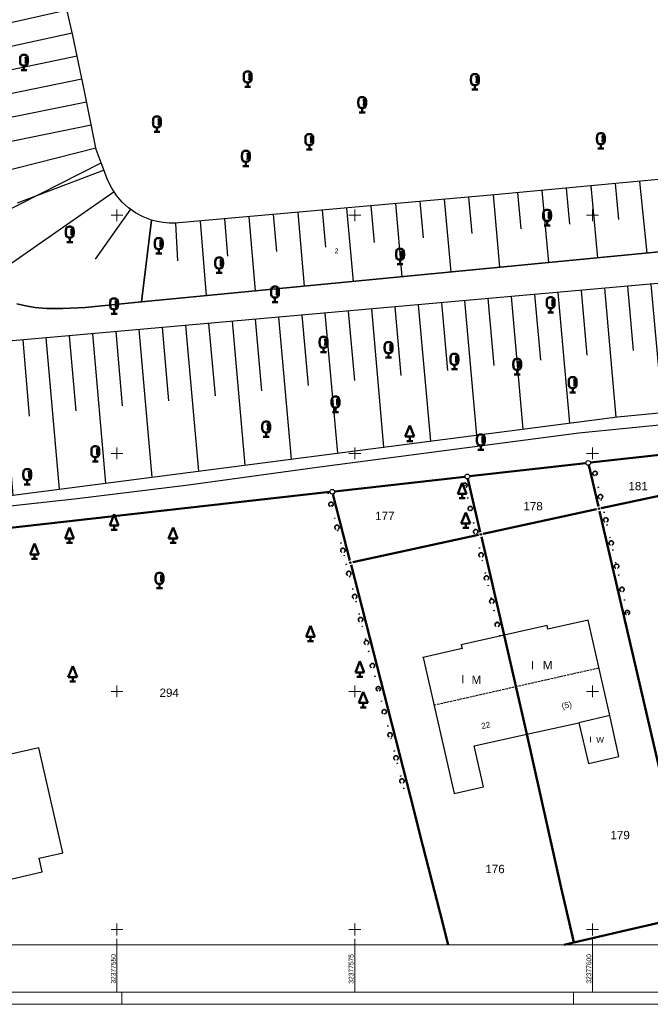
# Model space of a CAD drawing. Header units: metres. Extents: x 32377355 to 32378041, y 5707167 to 5708004.
# Tile 7 of 80: x 32377540 to 32377606, y 5707167 to 5707271. Entities that reach past the tile are written whole.
import ezdxf

# ---------------------------------------------------------------- set-up
doc = ezdxf.new("R2010")
doc.units = ezdxf.units.M
doc.header["$LTSCALE"] = 0.25
doc.linetypes.add('LF1600.2006', pattern=[2, 1, 0, 0, -1])
doc.linetypes.add('LF1600.2190', pattern=[10, 0, -5, 0, -5])
doc.layers.get('0').update_dxf_attribs({"color": 1, "linetype": 'CONTINUOUS'})
for name, color, linetype, lineweight in [('Bauwerke_ Einrichtungen_ Verkehr', 40, 'CONTINUOUS', 25), ('Besondere Vegetationsmerkmale', 91, 'CONTINUOUS', 25), ('Ebene 71', 71, 'CONTINUOUS', 0), ('Flurstücke_ Grenzpunkte', 51, 'CONTINUOUS', 25), ('Gebäude', 9, 'CONTINUOUS', 25), ('Reliefformen', 32, 'CONTINUOUS', 25), ('TN_ Siedlung', 211, 'CONTINUOUS', 25), ('TN_ Verkehr', 2, 'CONTINUOUS', 25)]:
    doc.layers.add(name, color=color, linetype=linetype, lineweight=lineweight)
doc.styles.add('K 10 700 - Arial_ kursiv_ 10 pt_ Flurstücksnummer', font='Arial.ttf')
doc.styles.add('N 6 380 - Arial_ normal_ 6 pt', font='Arial.ttf')
doc.styles.add('N 7 380 - Arial_ normal_ 7 pt', font='Arial.ttf')
doc.styles.add('N 7 380 - Arial_ normal_ 7 pt_ Hausnummer', font='Arial.ttf')
doc.styles.add('Schrift rechtsgenei', font='Arial.ttf')

# ---------------------------------------------------------------- blocks, each defined once
blk = doc.blocks.new('*X46')
at = {"color": 37, "linetype": 'Continuous', "lineweight": 25, "true_color": 0x805c3b}
for p, q in [((32377622.61932, 5707257.076102), (32377623.99942, 5707252.603403)), ((32377620.16062, 5707256.285802), (32377622.70232, 5707247.739602)), ((32377615.16162, 5707254.990202), (32377616.86782, 5707247.113102)), ((32377617.67662, 5707255.582402), (32377618.77822, 5707251.494002)), ((32377607.51722, 5707253.799103), (32377607.95972, 5707250.046903)), ((32377610.07892, 5707254.096302), (32377611.18602, 5707246.563803)), ((32377612.62692, 5707254.501903), (32377613.30242, 5707250.667802)), ((32377597.24632, 5707252.852803), (32377597.58742, 5707249.067402)), ((32377599.81052, 5707253.089003), (32377600.52452, 5707245.533103)), ((32377602.37942, 5707253.325702), (32377602.75002, 5707249.554902)), ((32377604.94602, 5707253.562203), (32377605.71652, 5707246.035002)), ((32377584.41082, 5707251.684003), (32377585.08742, 5707244.040602)), ((32377586.97312, 5707251.913402), (32377587.31602, 5707248.101302)), ((32377589.54332, 5707252.143602), (32377590.23042, 5707244.537802)), ((32377592.11772, 5707252.380302), (32377592.45982, 5707248.583402)), ((32377594.68432, 5707252.616802), (32377595.36522, 5707245.034303)), ((32377574.13792, 5707250.764202), (32377574.82602, 5707243.048503)), ((32377576.70812, 5707250.994402), (32377577.04872, 5707247.145402)), ((32377579.27042, 5707251.223802), (32377579.96082, 5707243.545002)), ((32377581.84062, 5707251.453902), (32377582.18232, 5707247.623302)), ((32377561.30262, 5707249.626303), (32377561.63962, 5707245.716303)), ((32377563.87102, 5707249.852002), (32377564.54002, 5707242.054102)), ((32377566.43942, 5707250.077603), (32377566.78362, 5707246.191003)), ((32377569.00282, 5707250.304503), (32377569.69932, 5707242.552903)), ((32377571.57042, 5707250.534402), (32377571.91652, 5707246.667503)), ((32377553.61512, 5707249.499103), (32377552.59692, 5707240.899903)), ((32377556.16592, 5707249.175203), (32377556.37742, 5707245.230402)), ((32377558.73572, 5707249.400802), (32377559.39702, 5707241.556902))]:
    blk.add_line(p, q, dxfattribs=at)
blk = doc.blocks.new('*X48')
at = {"color": 37, "linetype": 'Continuous', "lineweight": 25, "true_color": 0x805c3b}
for p, q in [((32377635.51752, 5707245.462802), (32377635.35372, 5707230.055902)), ((32377625.72152, 5707244.497902), (32377627.06982, 5707230.312402)), ((32377628.18232, 5707244.761703), (32377628.94052, 5707237.374902)), ((32377630.62172, 5707245.075502), (32377632.50932, 5707229.798102)), ((32377633.06002, 5707245.376602), (32377633.77632, 5707237.677303)), ((32377637.97062, 5707245.304902), (32377637.10852, 5707237.720802)), ((32377613.49832, 5707243.416002), (32377614.10212, 5707236.644503)), ((32377615.94662, 5707243.632702), (32377617.16832, 5707230.043202)), ((32377618.38272, 5707243.848302), (32377619.00102, 5707237.028203)), ((32377620.83712, 5707244.065602), (32377622.08932, 5707230.295803)), ((32377623.31612, 5707244.285002), (32377623.93772, 5707237.334203)), ((32377601.25062, 5707242.331903), (32377602.46472, 5707228.805703)), ((32377603.68662, 5707242.547503), (32377604.29202, 5707235.795902)), ((32377606.13492, 5707242.764202), (32377607.34982, 5707229.279002)), ((32377608.57712, 5707242.980402), (32377609.18592, 5707236.246602)), ((32377611.09292, 5707243.203103), (32377612.25682, 5707229.701003)), ((32377591.44502, 5707241.464003), (32377592.68032, 5707227.540102)), ((32377593.89952, 5707241.681203), (32377594.51992, 5707234.769702)), ((32377596.35392, 5707241.898502), (32377597.57252, 5707228.172903)), ((32377598.80842, 5707242.115702), (32377599.41352, 5707235.302502)), ((32377579.22182, 5707240.382002), (32377579.86352, 5707233.173602)), ((32377581.66402, 5707240.598202), (32377582.95142, 5707226.281603)), ((32377584.10622, 5707240.814403), (32377584.75182, 5707233.706202)), ((32377586.54842, 5707241.030503), (32377587.80662, 5707226.909602)), ((32377589.00282, 5707241.247802), (32377589.63702, 5707234.238102)), ((32377566.98642, 5707239.299003), (32377568.30252, 5707224.386803)), ((32377569.44082, 5707239.516302), (32377570.09932, 5707232.110302)), ((32377571.87072, 5707239.731402), (32377573.17622, 5707225.017203)), ((32377574.31292, 5707239.947502), (32377574.96762, 5707232.640603)), ((32377576.76742, 5707240.164803), (32377578.04062, 5707225.646402)), ((32377554.73872, 5707238.215302), (32377555.42852, 5707230.513102)), ((32377557.20542, 5707238.433403), (32377558.56442, 5707223.127102)), ((32377559.63532, 5707238.648402), (32377560.31362, 5707231.044802)), ((32377562.10202, 5707238.866702), (32377563.43812, 5707223.757602)), ((32377564.53192, 5707239.081802), (32377565.19412, 5707231.576102)), ((32377544.97012, 5707237.351402), (32377545.66132, 5707229.450002)), ((32377547.41222, 5707237.567402), (32377548.79862, 5707221.864803)), ((32377549.87282, 5707237.784902), (32377550.55412, 5707229.982402)), ((32377552.30882, 5707238.000402), (32377553.67222, 5707222.494803)), ((32377532.74712, 5707236.270503), (32377534.17772, 5707219.975103)), ((32377535.22602, 5707236.489702), (32377535.91562, 5707228.389202)), ((32377537.65592, 5707236.704602), (32377539.05132, 5707220.605003)), ((32377540.08582, 5707236.919502), (32377540.78232, 5707228.919103)), ((32377542.51572, 5707237.134302), (32377543.92492, 5707221.234903)), ((32377522.95512, 5707235.404202), (32377526.73752, 5707219.013403)), ((32377525.40132, 5707235.620803), (32377526.12962, 5707227.324803)), ((32377527.86282, 5707235.838603), (32377529.30402, 5707219.345103)), ((32377530.29272, 5707236.053403), (32377531.01212, 5707227.856103))]:
    blk.add_line(p, q, dxfattribs=at)
blk = doc.blocks.new('*X54')
at = {"color": 37, "linetype": 'Continuous', "lineweight": 25, "true_color": 0x805c3b}
for p, q in [((32377540.162423, 5707330.502902), (32377522.128823, 5707331.766002)), ((32377540.243322, 5707328.029602), (32377531.351822, 5707327.754103)), ((32377540.324023, 5707325.562502), (32377522.653423, 5707324.983602)), ((32377540.404823, 5707323.091303), (32377531.623422, 5707322.817802)), ((32377540.485422, 5707320.624203), (32377523.032123, 5707320.086403)), ((32377540.56612, 5707318.157103), (32377531.89402, 5707317.895102)), ((32377540.646823, 5707315.690003), (32377523.41052, 5707315.193902)), ((32377540.72532, 5707313.216102), (32377532.16222, 5707312.985403)), ((32377540.77542, 5707310.749703), (32377523.78482, 5707310.352703)), ((32377540.82552, 5707308.279602), (32377532.39952, 5707308.096502)), ((32377540.87572, 5707305.809602), (32377524.16062, 5707305.492802)), ((32377540.92592, 5707303.337702), (32377532.64192, 5707303.139702)), ((32377540.97592, 5707300.873103), (32377524.55662, 5707300.372302)), ((32377541.02692, 5707298.400102), (32377532.89392, 5707298.064102)), ((32377541.18802, 5707295.934202), (32377524.96622, 5707295.074803)), ((32377541.34892, 5707293.471803), (32377533.25762, 5707292.979202)), ((32377541.50992, 5707291.007702), (32377525.36292, 5707289.944903)), ((32377541.67112, 5707288.540102), (32377533.61852, 5707287.929802)), ((32377541.83222, 5707286.074203), (32377525.78332, 5707284.507802)), ((32377542.07152, 5707283.613302), (32377534.05052, 5707282.468503)), ((32377542.59702, 5707281.194202), (32377526.29162, 5707277.934902)), ((32377543.12182, 5707278.778902), (32377534.81392, 5707276.969603)), ((32377543.64592, 5707276.366403), (32377526.70482, 5707272.590803)), ((32377544.19832, 5707273.958402), (32377535.55162, 5707271.980503)), ((32377544.75072, 5707271.550402), (32377527.09572, 5707267.535403)), ((32377545.30282, 5707269.144302), (32377536.29032, 5707267.162102)), ((32377545.81092, 5707266.727102), (32377527.45492, 5707262.889603)), ((32377546.31372, 5707264.309003), (32377536.97832, 5707262.384302)), ((32377546.80962, 5707261.888302), (32377527.82932, 5707258.048402)), ((32377547.29732, 5707259.467903), (32377537.65982, 5707257.510502)), ((32377547.78522, 5707257.046702), (32377528.44362, 5707252.160502)), ((32377548.63842, 5707254.726103), (32377539.49572, 5707251.257202)), ((32377549.69702, 5707252.480603), (32377535.43962, 5707242.527103)), ((32377551.40612, 5707250.640003), (32377547.69352, 5707245.379002)), ((32377553.61512, 5707249.499103), (32377552.59692, 5707240.899903))]:
    blk.add_line(p, q, dxfattribs=at)
blk = doc.blocks.new('Gebüsch_ Hecke_ Knick')
at = {"color": 0, "lineweight": -2}
for p, q in [((-0.499675, 0.01785), (-0.49601, 0.06282)), ((-0.49927, -0.02727), (-0.499675, 0.01785)), ((-0.49601, 0.06282), (-0.488305, 0.107275)), ((-0.488305, 0.107275), (-0.476625, 0.15086)), ((-0.476625, 0.15086), (-0.46106, 0.19321)), ((-0.46106, 0.19321), (-0.441745, 0.23399)), ((-0.441745, 0.23399), (-0.41883, 0.272855)), ((-0.41883, 0.272855), (-0.392505, 0.3095)), ((-0.392505, 0.3095), (-0.362985, 0.343625)), ((-0.362985, 0.343625), (-0.33051, 0.37495)), ((-0.33051, 0.37495), (-0.29534, 0.403215)), ((-0.29534, 0.403215), (-0.257765, 0.428195)), ((-0.257765, 0.428195), (-0.218095, 0.44969)), ((-0.218095, 0.44969), (-0.176645, 0.46752)), ((-0.176645, 0.46752), (-0.13376, 0.48154)), ((-0.13376, 0.48154), (-0.08978, 0.491635)), ((-0.08978, 0.491635), (-0.045075, 0.497725)), ((-0.045075, 0.497725), (0, 0.49976)), ((0, 0.49976), (0.045075, 0.497725)), ((0.045075, 0.497725), (0.08978, 0.491635)), ((0.08978, 0.491635), (0.13376, 0.48154)), ((0.13376, 0.48154), (0.176645, 0.46752)), ((0.176645, 0.46752), (0.218095, 0.44969)), ((0.218095, 0.44969), (0.257765, 0.428195)), ((0.257765, 0.428195), (0.29534, 0.403215)), ((0.29534, 0.403215), (0.33051, 0.37495)), ((0.33051, 0.37495), (0.362985, 0.343625)), ((0.362985, 0.343625), (0.392505, 0.3095)), ((0.392505, 0.3095), (0.41883, 0.272855)), ((0.41883, 0.272855), (0.441745, 0.23399)), ((0.441745, 0.23399), (0.46106, 0.19321)), ((0.46106, 0.19321), (0.476625, 0.15086)), ((0.476625, 0.15086), (0.488305, 0.107275)), ((0.488305, 0.107275), (0.49601, 0.06282)), ((0.49601, 0.06282), (0.499675, 0.01785)), ((0.499675, 0.01785), (0.49927, -0.02727)), ((-0.4948, -0.07217), (-0.49927, -0.02727)), ((-0.4863, -0.11648), (-0.4948, -0.07217)), ((-0.47384, -0.15985), (-0.4863, -0.11648)), ((-0.45752, -0.201915), (-0.47384, -0.15985)), ((-0.43748, -0.24234), (-0.45752, -0.201915)), ((-0.41387, -0.28079), (-0.43748, -0.24234)), ((-0.386895, -0.31696), (-0.41387, -0.28079)), ((-0.35677, -0.350545), (-0.386895, -0.31696)), ((-0.323735, -0.381285), (-0.35677, -0.350545)), ((-0.288065, -0.408915), (-0.323735, -0.381285)), ((-0.25005, -0.43322), (-0.288065, -0.408915)), ((-0.21, -0.454), (-0.25005, -0.43322)), ((0.25005, -0.43322), (0.21, -0.454)), ((0.288065, -0.408915), (0.25005, -0.43322)), ((0.323735, -0.381285), (0.288065, -0.408915)), ((0.35677, -0.350545), (0.323735, -0.381285)), ((0.386895, -0.31696), (0.35677, -0.350545)), ((0.41387, -0.28079), (0.386895, -0.31696)), ((0.43748, -0.24234), (0.41387, -0.28079)), ((0.45752, -0.201915), (0.43748, -0.24234)), ((0.47384, -0.15985), (0.45752, -0.201915)), ((0.4863, -0.11648), (0.47384, -0.15985)), ((0.4948, -0.07217), (0.4863, -0.11648)), ((0.49927, -0.02727), (0.4948, -0.07217))]:
    blk.add_line(p, q, dxfattribs=at)
blk = doc.blocks.new('Nadelbaum', base_point=(0, -0.5))
at = {"color": 0, "lineweight": -2}
for p, q in [((-0.2857, -0.2143), (0, 0.5)), ((0, 0.5), (0.2857, -0.2143)), ((0, -0.2143), (-0.2857, -0.2143)), ((-0.1905, -0.5), (0, -0.5)), ((0, -0.5), (0, -0.2143)), ((0.2857, -0.2143), (0, -0.2143)), ((0, -0.5), (0.1905, -0.5))]:
    blk.add_line(p, q, dxfattribs=at)
blk = doc.blocks.new('Laubbaum', base_point=(0, -0.5))
at = {"color": 0, "lineweight": -2}
for p, q in [((-0.25755, 0.14275), (-0.255405, 0.20252)), ((-0.255405, 0.08298), (-0.25755, 0.14275)), ((-0.255405, 0.20252), (-0.248985, 0.261985)), ((-0.248985, 0.023515), (-0.255405, 0.08298)), ((-0.248985, 0.261985), (-0.23832, 0.32084)), ((-0.23832, -0.03534), (-0.248985, 0.023515)), ((-0.23832, 0.32084), (-0.223465, 0.378775)), ((-0.223465, 0.378775), (-0.2045, 0.4355)), ((-0.2045, 0.4355), (-0.170865, 0.45636)), ((-0.170865, 0.45636), (-0.13513, 0.47336)), ((-0.13513, 0.47336), (-0.097725, 0.4863)), ((-0.097725, 0.4863), (-0.05912, 0.495015)), ((-0.05912, 0.495015), (-0.01979, 0.4994)), ((-0.01979, 0.4994), (0.01979, 0.4994)), ((0.01979, 0.4994), (0.05912, 0.495015)), ((0.05912, 0.495015), (0.097725, 0.4863)), ((0.072, 0.3585), (0.09129, 0.335215)), ((0.09129, 0.335215), (0.105485, 0.308515)), ((0.097725, 0.4863), (0.13513, 0.47336)), ((0.114, 0), (0.104515, -0.021505)), ((0.105485, 0.308515), (0.114, 0.2795)), ((0.114, 0.2795), (0.118245, 0.13975)), ((0.118245, 0.13975), (0.114, 0)), ((0.13513, 0.47336), (0.170865, 0.45636)), ((0.170865, 0.45636), (0.2045, 0.4355)), ((0.2045, 0.4355), (0.223465, 0.378775)), ((0.223465, 0.378775), (0.23832, 0.32084)), ((0.23832, 0.32084), (0.248985, 0.261985)), ((0.248985, 0.023515), (0.23832, -0.03534)), ((0.248985, 0.261985), (0.255405, 0.20252)), ((0.255405, 0.08298), (0.248985, 0.023515)), ((0.255405, 0.20252), (0.25755, 0.14275)), ((0.25755, 0.14275), (0.255405, 0.08298)), ((-0.223465, -0.093275), (-0.23832, -0.03534)), ((-0.2045, -0.15), (-0.223465, -0.093275)), ((-0.17082, -0.170725), (-0.2045, -0.15)), ((0.1905, -0.5), (-0.1905, -0.5)), ((-0.135065, -0.187615), (-0.17082, -0.170725)), ((-0.097665, -0.200465), (-0.135065, -0.187615)), ((-0.05908, -0.20912), (-0.097665, -0.200465)), ((-0.019775, -0.213475), (-0.05908, -0.20912)), ((0.019775, -0.213475), (-0.019775, -0.213475)), ((0, -0.2205), (0, -0.5)), ((0.05908, -0.20912), (0.019775, -0.213475)), ((0.097665, -0.200465), (0.05908, -0.20912)), ((0.09082, -0.04061), (0.0735, -0.0565)), ((0.104515, -0.021505), (0.09082, -0.04061)), ((0.135065, -0.187615), (0.097665, -0.200465)), ((0.17082, -0.170725), (0.135065, -0.187615)), ((0.2045, -0.15), (0.17082, -0.170725)), ((0.223465, -0.093275), (0.2045, -0.15)), ((0.23832, -0.03534), (0.223465, -0.093275))]:
    blk.add_line(p, q, dxfattribs=at)
blk = doc.blocks.new('Grenzpunkt mit Abmarkung')
at = {"color": 0, "lineweight": -2}
blk.add_circle((0, 0), 0.5, dxfattribs=at)
blk = doc.blocks.new('Grenzpunkt_ Abm. nach Quellenlage n. zu spezifizieren')
at = {"lineweight": -2}
blk.add_hatch(color=0, dxfattribs=at).paths.add_polyline_path([(0, 0.165, -1), (0, -0.165, -1)], flags=0)
at = {"color": 0, "lineweight": -2}
blk.add_circle((0, 0), 0.165, dxfattribs=at)

msp = doc.modelspace()

# ---------------------------------------------------------------- linework, layer by layer
at = {"layer": 'Bauwerke_ Einrichtungen_ Verkehr', "color": 253, "linetype": 'Continuous', "lineweight": 25, "true_color": 0xb2b2b2}
for p, q in [((32377607.10472, 5707175.718003), (32377603.60472, 5707174.904002)), ((32377603.60472, 5707174.904002), (32377598.03372, 5707173.608002)), ((32377597.70672, 5707173.532003), (32377597.037383, 5707173.3775)), ((32377598.03372, 5707173.608002), (32377597.70672, 5707173.532003))]:
    msp.add_line(p, q, dxfattribs=at)
at = {"layer": 'Besondere Vegetationsmerkmale', "color": 116, "linetype": 'LF1600.2190', "lineweight": 35, "true_color": 0x008230}
for p, q in [((32377599.989055, 5707224.0978), (32377603.725055, 5707208.0108)), ((32377590.266388, 5707205.805195), (32377586.397388, 5707222.463195)), ((32377572.197877, 5707220.853016), (32377574.112877, 5707213.400016)), ((32377574.112812, 5707213.400268), (32377580.413812, 5707188.818268))]:
    msp.add_line(p, q, dxfattribs=at)
at = {"layer": 'Ebene 71', "color": 7, "linetype": 'Continuous', "lineweight": 9}
for p, q in [((32377549.99972, 5707249.372003), (32377549.99972, 5707250.622003)), ((32377574.99972, 5707249.372003), (32377574.99972, 5707250.622003)), ((32377599.99972, 5707249.372003), (32377599.99972, 5707250.622003)), ((32377549.37472, 5707249.997003), (32377550.62472, 5707249.997003)), ((32377574.37472, 5707249.997003), (32377575.62472, 5707249.997003)), ((32377599.37472, 5707249.997003), (32377600.62472, 5707249.997003)), ((32377549.37472, 5707224.997003), (32377550.62472, 5707224.997003)), ((32377549.99972, 5707224.372003), (32377549.99972, 5707225.622003)), ((32377574.37472, 5707224.997003), (32377575.62472, 5707224.997003)), ((32377574.99972, 5707224.372003), (32377574.99972, 5707225.622003)), ((32377599.37472, 5707224.997003), (32377600.62472, 5707224.997003)), ((32377599.99972, 5707224.372003), (32377599.99972, 5707225.622003)), ((32377549.37472, 5707199.997003), (32377550.62472, 5707199.997003)), ((32377549.99972, 5707199.372003), (32377549.99972, 5707200.622003)), ((32377574.37472, 5707199.997003), (32377575.62472, 5707199.997003)), ((32377574.99972, 5707199.372003), (32377574.99972, 5707200.622003)), ((32377599.37472, 5707199.997003), (32377600.62472, 5707199.997003)), ((32377599.99972, 5707199.372003), (32377599.99972, 5707200.622003)), ((32377549.99972, 5707174.372003), (32377549.99972, 5707175.622003)), ((32377574.99972, 5707174.372003), (32377574.99972, 5707175.622003)), ((32377599.99972, 5707174.372003), (32377599.99972, 5707175.622003)), ((32377549.37472, 5707174.997003), (32377550.62472, 5707174.997003)), ((32377574.37472, 5707174.997003), (32377575.62472, 5707174.997003)), ((32377599.37472, 5707174.997003), (32377600.62472, 5707174.997003)), ((32377549.99972, 5707173.3775), (32377549.99972, 5707174.0025)), ((32377574.99972, 5707173.3775), (32377574.99972, 5707174.0025)), ((32377599.99972, 5707173.3775), (32377599.99972, 5707174.0025))]:
    msp.add_line(p, q, dxfattribs=at)
at = {"layer": 'Ebene 71', "color": 7, "lineweight": 18}
for p, q in [((32377549.99972, 5707173.3775), (32377549.99972, 5707168.3775)), ((32377574.99972, 5707173.3775), (32377574.99972, 5707168.3775)), ((32377599.99972, 5707173.3775), (32377599.99972, 5707168.3775))]:
    msp.add_line(p, q, dxfattribs=at)
at = {"layer": 'Ebene 71', "color": 7, "linetype": 'Continuous', "lineweight": 18}
for p, q in [((32377550.4975, 5707167.1275), (32377550.4975, 5707168.3775)), ((32377597.9975, 5707167.1275), (32377597.9975, 5707168.3775))]:
    msp.add_line(p, q, dxfattribs=at)
msp.add_lwpolyline([(32377355.4975, 5707167.1275), (32377355.4975, 5708004.388635), (32378040.685612, 5708004.388635), (32378040.685612, 5707167.1275), (32377355.4975, 5707167.1275)], close=True, dxfattribs=at)
at = {"layer": 'Ebene 71', "color": 7, "lineweight": 18}
for points in [[(32377361.77, 5707168.4), (32377361.77, 5708003.116135), (32378015.663113, 5708003.116135), (32378015.663113, 5707168.4), (32377361.77, 5707168.4)], [(32377366.7475, 5707173.3775), (32377366.7475, 5707998.138635), (32378010.685612, 5707998.138635), (32378010.685612, 5707173.3775), (32377366.7475, 5707173.3775)]]:
    msp.add_lwpolyline(points, close=True, dxfattribs=at)
at = {"layer": 'Flurstücke_ Grenzpunkte', "color": 7, "linetype": 'Continuous', "lineweight": 50}
for p, q in [((32377599.799107, 5707224.02435), (32377612.208333, 5707225.440652)), ((32377587.084153, 5707222.59296), (32377599.30229, 5707223.968042)), ((32377600.616983, 5707219.420478), (32377599.60746, 5707223.752525)), ((32377572.88215, 5707220.99299), (32377586.587292, 5707222.537012)), ((32377586.8926, 5707222.321557), (32377588.199843, 5707216.726445)), ((32377600.918115, 5707219.229652), (32377613.036327, 5707221.84035)), ((32377529.050168, 5707216.083828), (32377572.385275, 5707220.937177)), ((32377574.486505, 5707213.754138), (32377572.695935, 5707220.722868)), ((32377588.501038, 5707216.536008), (32377600.429405, 5707219.123995)), ((32377600.73028, 5707218.933482), (32377609.40972, 5707181.564002)), ((32377574.793048, 5707213.564955), (32377588.012395, 5707216.430047)), ((32377590.70472, 5707205.907003), (32377588.313097, 5707216.23944)), ((32377580.84972, 5707188.930003), (32377574.610795, 5707213.26983)), ((32377593.10872, 5707195.502002), (32377590.70472, 5707205.907003)), ((32377596.71772, 5707179.375002), (32377593.10872, 5707195.502002)), ((32377582.17072, 5707183.776003), (32377580.84972, 5707188.930003)), ((32377583.99272, 5707176.684003), (32377582.17072, 5707183.776003)), ((32377597.88572, 5707174.255002), (32377596.71772, 5707179.375002)), ((32377584.8382, 5707173.3775), (32377583.99272, 5707176.684003)), ((32377607.10472, 5707175.718003), (32377603.60472, 5707174.904002)), ((32377598.03372, 5707173.608002), (32377597.88572, 5707174.255002)), ((32377603.60472, 5707174.904002), (32377598.03372, 5707173.608002)), ((32377597.70672, 5707173.532003), (32377597.037588, 5707173.3775)), ((32377598.03372, 5707173.608002), (32377597.70672, 5707173.532003))]:
    msp.add_line(p, q, dxfattribs=at)
at = {"layer": 'Gebäude', "color": 7, "linetype": 'Continuous', "lineweight": 25}
for p, q in [((32377599.52772, 5707207.469003), (32377595.31572, 5707206.542003)), ((32377601.81772, 5707197.471002), (32377599.52772, 5707207.469003)), ((32377595.23972, 5707206.930003), (32377590.70472, 5707205.907003)), ((32377595.31572, 5707206.542003), (32377595.23972, 5707206.930003)), ((32377590.70472, 5707205.907003), (32377586.20072, 5707204.890003)), ((32377590.70472, 5707205.907003), (32377593.10872, 5707195.502002)), ((32377586.29472, 5707204.496002), (32377582.18472, 5707203.564002)), ((32377586.20072, 5707204.890003), (32377586.29472, 5707204.496002)), ((32377582.18472, 5707203.564002), (32377584.48272, 5707193.564002)), ((32377601.81772, 5707197.471002), (32377598.57372, 5707196.692002)), ((32377602.78172, 5707193.150003), (32377601.81772, 5707197.471002)), ((32377593.10872, 5707195.502002), (32377598.57372, 5707196.692002)), ((32377598.57372, 5707196.692002), (32377599.57072, 5707192.431002)), ((32377587.57572, 5707194.268002), (32377593.10872, 5707195.502002)), ((32377541.78072, 5707194.071003), (32377536.61872, 5707192.895003)), ((32377544.29172, 5707183.039002), (32377541.78072, 5707194.071003)), ((32377588.52872, 5707189.956002), (32377587.57572, 5707194.268002)), ((32377584.48272, 5707193.564002), (32377585.46972, 5707189.271002)), ((32377599.57072, 5707192.431002), (32377602.78172, 5707193.150003)), ((32377585.46972, 5707189.271002), (32377588.52872, 5707189.956002)), ((32377541.80472, 5707182.472002), (32377544.29172, 5707183.039002)), ((32377542.13272, 5707181.031003), (32377541.80472, 5707182.472002)), ((32377537.77272, 5707180.042003), (32377542.13272, 5707181.031003))]:
    msp.add_line(p, q, dxfattribs=at)
at = {"layer": 'Gebäude', "color": 7, "linetype": 'LF1600.2006', "lineweight": 25}
msp.add_line((32377583.33372, 5707198.564002), (32377600.67272, 5707202.470002), dxfattribs=at)
at = {"layer": 'Gebäude', "color": 7, "lineweight": 18}
for p in [(32377590.70472, 5707205.907003), (32377586.20072, 5707204.890003), (32377586.29472, 5707204.496002), (32377582.18472, 5707203.564002)]:
    msp.add_point(p, dxfattribs=at)
at = {"layer": 'Reliefformen', "color": 37, "linetype": 'Continuous', "lineweight": 25, "true_color": 0x805c3b}
for p, q in [((32377545.36272, 5707268.884003), (32377543.64572, 5707276.368002)), ((32377546.57572, 5707263.049003), (32377545.36272, 5707268.884003)), ((32377547.81572, 5707256.899002), (32377546.57572, 5707263.049003)), ((32377548.34172, 5707255.511002), (32377547.81572, 5707256.899002)), ((32377531.06372, 5707246.765003), (32377548.34172, 5707255.511002)), ((32377531.06372, 5707246.765003), (32377548.34172, 5707255.511002)), ((32377549.04272, 5707253.659002), (32377548.34172, 5707255.511002)), ((32377608.55072, 5707253.895003), (32377589.71072, 5707252.159002)), ((32377549.44672, 5707252.843003), (32377549.04272, 5707253.659002)), ((32377549.94972, 5707252.083003), (32377549.44672, 5707252.843003)), ((32377550.54172, 5707251.391002), (32377549.94972, 5707252.083003)), ((32377589.71072, 5707252.159002), (32377556.12072, 5707249.172002)), ((32377551.21572, 5707250.778002), (32377550.54172, 5707251.391002)), ((32377551.96072, 5707250.254002), (32377551.21572, 5707250.778002)), ((32377552.76472, 5707249.825002), (32377551.96072, 5707250.254002)), ((32377553.61572, 5707249.500002), (32377552.76472, 5707249.825002)), ((32377553.61572, 5707249.500002), (32377552.59672, 5707240.900003)), ((32377552.59672, 5707240.900003), (32377553.61572, 5707249.500002)), ((32377554.22872, 5707249.337002), (32377553.61572, 5707249.500002)), ((32377554.85372, 5707249.227002), (32377554.22872, 5707249.337002)), ((32377555.48572, 5707249.172002), (32377554.85372, 5707249.227002)), ((32377556.12072, 5707249.172002), (32377555.48572, 5707249.172002)), ((32377552.59672, 5707240.900003), (32377619.47272, 5707247.366003)), ((32377619.47272, 5707247.366003), (32377552.59672, 5707240.900003)), ((32377627.03472, 5707244.615002), (32377522.95472, 5707235.403002)), ((32377539.48672, 5707240.701003), (32377540.43472, 5707240.477002)), ((32377540.43472, 5707240.477002), (32377539.48672, 5707240.701003)), ((32377540.43472, 5707240.477002), (32377541.37772, 5707240.322003)), ((32377541.37772, 5707240.322003), (32377540.43472, 5707240.477002)), ((32377541.37772, 5707240.322003), (32377542.63572, 5707240.214003)), ((32377542.63572, 5707240.214003), (32377541.37772, 5707240.322003)), ((32377544.29272, 5707240.203002), (32377546.64272, 5707240.325002)), ((32377546.64272, 5707240.325002), (32377544.29272, 5707240.203002)), ((32377546.64272, 5707240.325002), (32377552.59672, 5707240.900003)), ((32377552.59672, 5707240.900003), (32377546.64272, 5707240.325002)), ((32377542.63572, 5707240.214003), (32377544.29272, 5707240.203002)), ((32377544.29272, 5707240.203002), (32377542.63572, 5707240.214003)), ((32377598.55672, 5707227.137002), (32377618.20072, 5707229.141002)), ((32377602.64172, 5707228.829002), (32377610.39272, 5707229.570002)), ((32377602.64172, 5707228.829002), (32377610.39272, 5707229.570002)), ((32377526.73672, 5707219.012002), (32377602.64172, 5707228.829002)), ((32377526.73672, 5707219.012002), (32377602.64172, 5707228.829002)), ((32377571.05172, 5707223.549003), (32377598.55672, 5707227.137002)), ((32377557.50772, 5707221.686002), (32377571.05172, 5707223.549003)), ((32377545.80072, 5707220.267002), (32377557.50772, 5707221.686002)), ((32377537.45972, 5707219.331002), (32377545.80072, 5707220.267002))]:
    msp.add_line(p, q, dxfattribs=at)
at = {"layer": 'TN_ Siedlung', "color": 253, "linetype": 'Continuous', "lineweight": 25, "true_color": 0xb2b2b2}
for p, q in [((32377599.799107, 5707224.02435), (32377612.208333, 5707225.440652)), ((32377587.084153, 5707222.59296), (32377599.30229, 5707223.968042)), ((32377572.88215, 5707220.99299), (32377586.587292, 5707222.537012)), ((32377529.050168, 5707216.083828), (32377572.385275, 5707220.937177))]:
    msp.add_line(p, q, dxfattribs=at)
at = {"layer": 'TN_ Verkehr', "color": 253, "linetype": 'Continuous', "lineweight": 25, "true_color": 0xb2b2b2}
msp.add_line((32377597.70672, 5707173.532003), (32377597.037588, 5707173.3775), dxfattribs=at)

# ---------------------------------------------------------------- block references
at = {"layer": 'Besondere Vegetationsmerkmale', "color": 116, "lineweight": 50, "true_color": 0x008230, "xscale": 1.625, "yscale": 1.625, "zscale": 1.625}
for name, p in [('Laubbaum', (32377540.22372, 5707265.244002)), ('Laubbaum', (32377563.74472, 5707263.485003)), ('Laubbaum', (32377587.63672, 5707263.207003)), ('Laubbaum', (32377575.78372, 5707260.799003)), ('Laubbaum', (32377554.20672, 5707258.762002)), ('Laubbaum', (32377570.22772, 5707256.910002)), ('Laubbaum', (32377600.87972, 5707257.003003)), ('Laubbaum', (32377563.55972, 5707255.151003)), ('Laubbaum', (32377595.23072, 5707248.946003)), ('Laubbaum', (32377545.03872, 5707247.187002)), ('Laubbaum', (32377554.39172, 5707245.983002)), ('Laubbaum', (32377579.76572, 5707244.871002)), ('Laubbaum', (32377560.74172, 5707243.953002)), ('Laubbaum', (32377566.61572, 5707240.889003)), ('Laubbaum', (32377595.60072, 5707239.778002)), ('Laubbaum', (32377549.69572, 5707239.654002)), ('Laubbaum', (32377571.72272, 5707235.619002)), ('Laubbaum', (32377578.56172, 5707235.055003)), ('Laubbaum', (32377585.48072, 5707233.833003)), ('Laubbaum', (32377592.08172, 5707233.296002)), ('Laubbaum', (32377597.91672, 5707231.386002)), ('Laubbaum', (32377572.97872, 5707229.335002)), ('Laubbaum', (32377565.68972, 5707226.721002)), ('Nadelbaum', (32377580.78472, 5707226.292003)), ('Laubbaum', (32377588.25872, 5707225.366003)), ('Laubbaum', (32377547.72472, 5707224.128003)), ('Laubbaum', (32377540.56772, 5707221.728002)), ('Nadelbaum', (32377586.28772, 5707220.278002)), ('Nadelbaum', (32377549.70872, 5707216.971002)), ('Nadelbaum', (32377586.67172, 5707217.164002)), ('Nadelbaum', (32377545.01272, 5707215.582003)), ('Nadelbaum', (32377555.89872, 5707215.585002)), ('Nadelbaum', (32377541.32572, 5707213.906003)), ('Laubbaum', (32377554.47172, 5707210.820002)), ('Nadelbaum', (32377570.34672, 5707205.263002)), ('Nadelbaum', (32377575.54072, 5707201.527002)), ('Nadelbaum', (32377545.34372, 5707201.030002)), ('Nadelbaum', (32377575.90272, 5707198.318002))]:
    msp.add_blockref(name, p, dxfattribs=at)
at = {"layer": 'Besondere Vegetationsmerkmale', "color": 116, "lineweight": 35, "true_color": 0x008230, "xscale": 0.465, "yscale": 0.465, "zscale": 0.465}
for p in [(32377600.271828, 5707222.880203), (32377586.59001, 5707221.633863), (32377600.83737, 5707220.44501), (32377572.508953, 5707219.64234), (32377587.155607, 5707219.198683), (32377601.402913, 5707218.009817), (32377573.131103, 5707217.220992), (32377587.721203, 5707216.763503), (32377601.968455, 5707215.574625), (32377573.753253, 5707214.799642), (32377588.2868, 5707214.328322), (32377602.533995, 5707213.139433), (32377574.374745, 5707212.378395), (32377588.852398, 5707211.893142), (32377603.099537, 5707210.70424), (32377574.995492, 5707209.956685), (32377589.417995, 5707209.457965), (32377603.66508, 5707208.26905), (32377575.616238, 5707207.534977), (32377589.98359, 5707207.022785), (32377576.236985, 5707205.113267), (32377576.857733, 5707202.69156), (32377577.478478, 5707200.26985), (32377578.099225, 5707197.848143), (32377578.71997, 5707195.426432), (32377579.340718, 5707193.004725), (32377579.961463, 5707190.583015)]:
    msp.add_blockref('Gebüsch_ Hecke_ Knick', p, dxfattribs=at)
at = {"layer": 'Flurstücke_ Grenzpunkte', "color": 7, "lineweight": 25, "xscale": 0.5, "yscale": 0.5, "zscale": 0.5}
for name, p in [('Grenzpunkt mit Abmarkung', (32377599.55072, 5707223.996002)), ('Grenzpunkt mit Abmarkung', (32377586.83572, 5707222.565003)), ('Grenzpunkt mit Abmarkung', (32377572.63372, 5707220.965002)), ('Grenzpunkt_ Abm. nach Quellenlage n. zu spezifizieren', (32377600.67372, 5707219.177002)), ('Grenzpunkt_ Abm. nach Quellenlage n. zu spezifizieren', (32377588.25672, 5707216.483002)), ('Grenzpunkt_ Abm. nach Quellenlage n. zu spezifizieren', (32377574.54872, 5707213.512002))]:
    msp.add_blockref(name, p, dxfattribs=at)
at = {"layer": 'Reliefformen', "color": 37, "lineweight": 25, "true_color": 0x805c3b}
for name in ['*X54', '*X46', '*X48']:
    msp.add_blockref(name, (0, 0), dxfattribs=at)

# ---------------------------------------------------------------- texts
at = {"layer": 'Ebene 71', "color": 7, "lineweight": 18, "char_height": 0.5, "attachment_point": 7, "rotation": 90, "line_spacing_factor": 0.69, "style": 'Schrift rechtsgenei'}
for s, insert in [('32377550', (32377549.87472, 5707169.2975)), ('32377575', (32377574.87472, 5707169.2975)), ('32377600', (32377599.87472, 5707169.2975))]:
    msp.add_mtext(s, dxfattribs=dict(at, insert=insert))
at = {"layer": 'Flurstücke_ Grenzpunkte', "color": 7, "lineweight": 35, "char_height": 0.875, "attachment_point": 7, "line_spacing_factor": 0.69, "style": 'K 10 700 - Arial_ kursiv_ 10 pt_ Flurstücksnummer'}
for s, insert in [('181', (32377603.775845, 5707221.108002)), ('178', (32377592.733845, 5707219.005002)), ('177', (32377577.146845, 5707217.986003)), ('294', (32377554.473845, 5707199.403002)), ('179', (32377601.883845, 5707184.454002)), ('176', (32377588.730845, 5707180.890003))]:
    msp.add_mtext(s, dxfattribs=dict(at, insert=insert))
at = {"layer": 'Gebäude', "color": 7, "lineweight": 35, "attachment_point": 7, "line_spacing_factor": 0.69, "style": 'N 7 380 - Arial_ normal_ 7 pt'}
for s, insert, char_height in [('I', (32377593.534908, 5707202.310503), 0.875), ('M', (32377594.780533, 5707202.299502), 0.875), ('I', (32377586.190908, 5707200.824502), 0.875), ('M', (32377587.284533, 5707200.778502), 0.875), ('I', (32377599.668543, 5707194.63269), 0.6175), ('W', (32377600.394283, 5707194.59269), 0.6175)]:
    msp.add_mtext(s, dxfattribs=dict(at, insert=insert, char_height=char_height))
at = {"layer": 'Gebäude', "color": 7, "lineweight": 25, "char_height": 0.625, "attachment_point": 7, "line_spacing_factor": 0.69, "style": 'N 7 380 - Arial_ normal_ 7 pt_ Hausnummer'}
for s, insert, rotation in [('(5)', (32377596.873163, 5707197.946367), 12.28437442), ('22', (32377588.371762, 5707196.021592), 12.83986859)]:
    msp.add_mtext(s, dxfattribs=dict(at, insert=insert, rotation=rotation))
at = {"layer": 'Reliefformen', "color": 7, "lineweight": 18, "insert": (32377572.89922, 5707246.015003), "char_height": 0.5, "attachment_point": 7, "line_spacing_factor": 0.69, "style": 'N 6 380 - Arial_ normal_ 6 pt'}
msp.add_mtext('2', dxfattribs=at)

doc.saveas('drawing.dxf')
